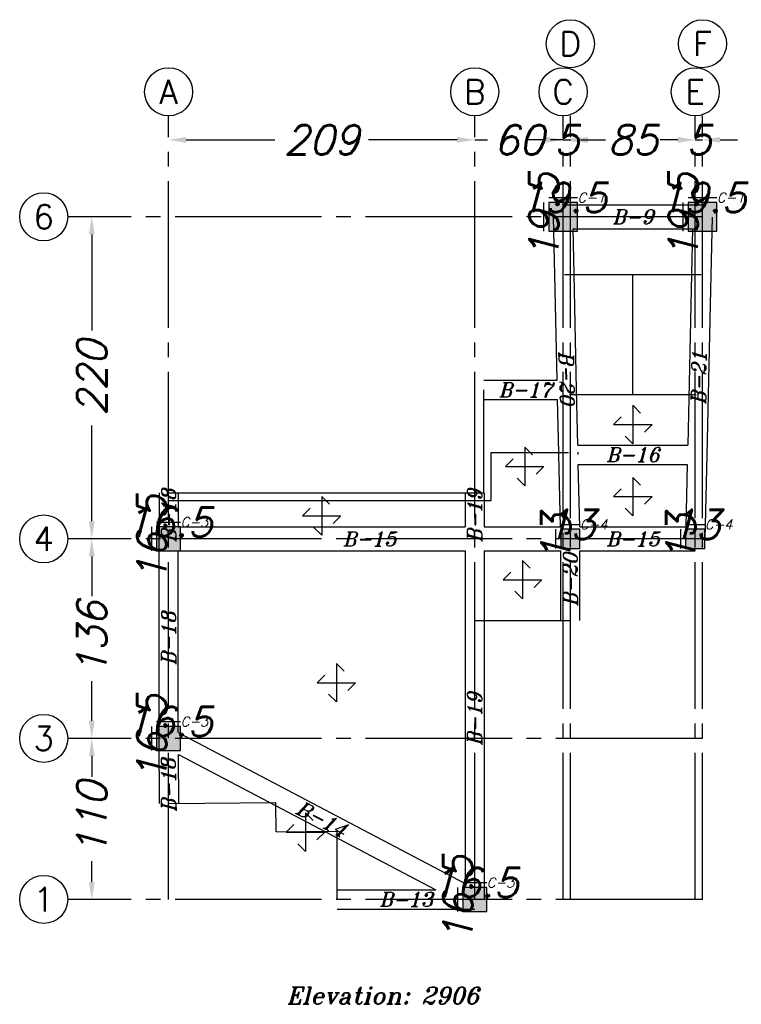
# Model space of a CAD drawing. Header units: inches. Extents: x 826 to 1034, y 702 to 834.
# Tile 46 of 93: x 881.6 to 886.52, y 806.08 to 812.8. Entities that reach past the tile are written whole.
import ezdxf
from ezdxf.enums import TextEntityAlignment as Align

# ---------------------------------------------------------------- set-up
doc = ezdxf.new("R2010")
doc.units = ezdxf.units.IN
doc.header["$MEASUREMENT"] = 0
doc.linetypes.add('SAZE_Axis1', pattern=[1.2, 1, -0.1, 0, -0.1])
doc.layers.add('SAZE_DRAWINGS', color=7, linetype='Continuous')
doc.styles.add('SAZE_STYLE', font='romansp.shx', dxfattribs={"oblique": 15})
doc.styles.add('SAZE_STYLE1', font='romant.shx', dxfattribs={"oblique": 15})
doc.dimstyles.new('SAZE_DIM_STYLE', dxfattribs={"dimtxt": 0.2, "dimasz": 0.2, "dimexe": 0.1, "dimexo": 0.05, "dimgap": 0.05, "dimtad": 0, "dimzin": 0, "dimdsep": 46, "dimtxsty": 'SAZE_STYLE', "dimcen": 0.09, "dimclrd": 2, "dimclre": 2, "dimclrt": 3, "dimadec": 0, "dimazin": 0, "dimtfac": 1, "dimtdec": 4, "dimtix": 1, "dimtmove": 1, "dimatfit": 3, "dimfxl": 1, "dimtolj": 1, "dimtzin": 0, "dimarcsym": 0})

# ---------------------------------------------------------------- blocks, each defined once
blk = doc.blocks.new('*D4293')
at = {"layer": 'Defpoints', "color": 0, "transparency": 16777216}
for p in [(882.6157, 812.1454), (884.7048, 812.1454), (884.7048, 811.9814)]:
    blk.add_point(p, dxfattribs=at)
at = {"layer": 'SAZE_DRAWINGS', "color": 2, "lineweight": -2, "transparency": 16777216}
for p, q in [((882.7357, 811.9814), (883.3397, 811.9814)), ((884.5848, 811.9814), (883.9809, 811.9814))]:
    blk.add_line(p, q, dxfattribs=at)
at = {"layer": 'SAZE_DRAWINGS', "color": 2, "transparency": 16777216}
for points in [[(882.7357, 812.0014), (882.7357, 811.9614), (882.6157, 811.9814)], [(884.5848, 812.0014), (884.5848, 811.9614), (884.7048, 811.9814)]]:
    blk.add_solid(points, dxfattribs=at)
at = {"layer": 'SAZE_DRAWINGS', "color": 3, "transparency": 16777216, "insert": (883.6603, 811.9814), "char_height": 0.2, "attachment_point": 5, "style": 'SAZE_STYLE'}
blk.add_mtext('\\A1;209', dxfattribs=at)
blk = doc.blocks.new('*D4294')
at = {"layer": 'Defpoints', "color": 0, "transparency": 16777216}
for p in [(884.7048, 812.1454), (885.3083, 812.1454), (885.3083, 811.9814)]:
    blk.add_point(p, dxfattribs=at)
at = {"layer": 'SAZE_DRAWINGS', "color": 2, "lineweight": -2, "transparency": 16777216}
for p, q in [((884.5848, 811.9814), (884.4648, 811.9814)), ((884.7048, 811.9814), (884.7911, 811.9814)), ((885.3083, 811.9814), (885.222, 811.9814)), ((885.4283, 811.9814), (885.5483, 811.9814))]:
    blk.add_line(p, q, dxfattribs=at)
at = {"layer": 'SAZE_DRAWINGS', "color": 2, "transparency": 16777216}
for points in [[(884.5848, 812.0014), (884.5848, 811.9614), (884.7048, 811.9814)], [(885.4283, 812.0014), (885.4283, 811.9614), (885.3083, 811.9814)]]:
    blk.add_solid(points, dxfattribs=at)
at = {"layer": 'SAZE_DRAWINGS', "color": 3, "transparency": 16777216, "insert": (885.0065, 811.9814), "char_height": 0.2, "attachment_point": 5, "style": 'SAZE_STYLE'}
blk.add_mtext('\\A1;60', dxfattribs=at)
blk = doc.blocks.new('*D4295')
at = {"layer": 'Defpoints', "color": 0, "transparency": 16777216}
for p in [(885.3083, 812.1454), (885.3575, 812.1454), (885.3575, 811.9814)]:
    blk.add_point(p, dxfattribs=at)
at = {"layer": 'SAZE_DRAWINGS', "color": 2, "lineweight": -2, "transparency": 16777216}
for p, q in [((885.1883, 811.9814), (885.0683, 811.9814)), ((885.3083, 811.9814), (885.3575, 811.9814)), ((885.4775, 811.9814), (885.5975, 811.9814))]:
    blk.add_line(p, q, dxfattribs=at)
at = {"layer": 'SAZE_DRAWINGS', "color": 2, "transparency": 16777216}
for points in [[(885.1883, 812.0014), (885.1883, 811.9614), (885.3083, 811.9814)], [(885.4775, 812.0014), (885.4775, 811.9614), (885.3575, 811.9814)]]:
    blk.add_solid(points, dxfattribs=at)
at = {"layer": 'SAZE_DRAWINGS', "color": 3, "transparency": 16777216, "insert": (885.3329, 811.9814), "char_height": 0.2, "attachment_point": 5, "style": 'SAZE_STYLE'}
blk.add_mtext('\\A1;5', dxfattribs=at)
blk = doc.blocks.new('*D4296')
at = {"layer": 'Defpoints', "color": 0, "transparency": 16777216}
for p in [(885.3575, 812.1454), (886.2101, 812.1454), (886.2101, 811.9814)]:
    blk.add_point(p, dxfattribs=at)
at = {"layer": 'SAZE_DRAWINGS', "color": 2, "lineweight": -2, "transparency": 16777216}
for p, q in [((885.4775, 811.9814), (885.5597, 811.9814)), ((886.0901, 811.9814), (886.0079, 811.9814))]:
    blk.add_line(p, q, dxfattribs=at)
at = {"layer": 'SAZE_DRAWINGS', "color": 2, "transparency": 16777216}
for points in [[(885.4775, 812.0014), (885.4775, 811.9614), (885.3575, 811.9814)], [(886.0901, 812.0014), (886.0901, 811.9614), (886.2101, 811.9814)]]:
    blk.add_solid(points, dxfattribs=at)
at = {"layer": 'SAZE_DRAWINGS', "color": 3, "transparency": 16777216, "insert": (885.7838, 811.9814), "char_height": 0.2, "attachment_point": 5, "style": 'SAZE_STYLE'}
blk.add_mtext('\\A1;85', dxfattribs=at)
blk = doc.blocks.new('*D4297')
at = {"layer": 'Defpoints', "color": 0, "transparency": 16777216}
for p in [(886.2101, 812.1454), (886.2593, 812.1454), (886.2593, 811.9814)]:
    blk.add_point(p, dxfattribs=at)
at = {"layer": 'SAZE_DRAWINGS', "color": 2, "lineweight": -2, "transparency": 16777216}
for p, q in [((886.0901, 811.9814), (885.9701, 811.9814)), ((886.2101, 811.9814), (886.2593, 811.9814)), ((886.3793, 811.9814), (886.4993, 811.9814))]:
    blk.add_line(p, q, dxfattribs=at)
at = {"layer": 'SAZE_DRAWINGS', "color": 2, "transparency": 16777216}
for points in [[(886.0901, 812.0014), (886.0901, 811.9614), (886.2101, 811.9814)], [(886.3793, 812.0014), (886.3793, 811.9614), (886.2593, 811.9814)]]:
    blk.add_solid(points, dxfattribs=at)
at = {"layer": 'SAZE_DRAWINGS', "color": 3, "transparency": 16777216, "insert": (886.2347, 811.9814), "char_height": 0.2, "attachment_point": 5, "style": 'SAZE_STYLE'}
blk.add_mtext('\\A1;5', dxfattribs=at)
blk = doc.blocks.new('*D4298')
at = {"layer": 'Defpoints', "color": 0, "transparency": 16777216}
for p in [(881.927, 807.8983), (882.091, 807.8983), (881.927, 806.7997)]:
    blk.add_point(p, dxfattribs=at)
at = {"layer": 'SAZE_DRAWINGS', "color": 2, "lineweight": -2, "transparency": 16777216}
for p, q in [((882.091, 807.7783), (882.091, 807.6371)), ((882.091, 806.9197), (882.091, 807.0609))]:
    blk.add_line(p, q, dxfattribs=at)
at = {"layer": 'SAZE_DRAWINGS', "color": 2, "transparency": 16777216}
for points in [[(882.071, 807.7783), (882.111, 807.7783), (882.091, 807.8983)], [(882.071, 806.9197), (882.111, 806.9197), (882.091, 806.7997)]]:
    blk.add_solid(points, dxfattribs=at)
at = {"layer": 'SAZE_DRAWINGS', "color": 3, "transparency": 16777216, "insert": (882.091, 807.349), "char_height": 0.2, "attachment_point": 5, "rotation": 90, "style": 'SAZE_STYLE'}
blk.add_mtext('\\A1;110', dxfattribs=at)
blk = doc.blocks.new('*D4299')
at = {"layer": 'Defpoints', "color": 0, "transparency": 16777216}
for p in [(881.927, 809.2594), (882.091, 809.2594), (881.927, 807.8983)]:
    blk.add_point(p, dxfattribs=at)
at = {"layer": 'SAZE_DRAWINGS', "color": 2, "lineweight": -2, "transparency": 16777216}
for p, q in [((882.091, 809.1394), (882.091, 808.8682)), ((882.091, 808.0183), (882.091, 808.2895))]:
    blk.add_line(p, q, dxfattribs=at)
at = {"layer": 'SAZE_DRAWINGS', "color": 2, "transparency": 16777216}
for points in [[(882.071, 809.1394), (882.111, 809.1394), (882.091, 809.2594)], [(882.071, 808.0183), (882.111, 808.0183), (882.091, 807.8983)]]:
    blk.add_solid(points, dxfattribs=at)
at = {"layer": 'SAZE_DRAWINGS', "color": 3, "transparency": 16777216, "insert": (882.091, 808.5789), "char_height": 0.2, "attachment_point": 5, "rotation": 90, "style": 'SAZE_STYLE'}
blk.add_mtext('\\A1;136', dxfattribs=at)
blk = doc.blocks.new('*D4300')
at = {"layer": 'Defpoints', "color": 0, "transparency": 16777216}
for p in [(881.927, 811.4567), (882.091, 811.4567), (881.927, 809.2594)]:
    blk.add_point(p, dxfattribs=at)
at = {"layer": 'SAZE_DRAWINGS', "color": 2, "lineweight": -2, "transparency": 16777216}
for p, q in [((882.091, 811.3367), (882.091, 810.6821)), ((882.091, 809.3794), (882.091, 810.034))]:
    blk.add_line(p, q, dxfattribs=at)
at = {"layer": 'SAZE_DRAWINGS', "color": 2, "transparency": 16777216}
for points in [[(882.071, 811.3367), (882.111, 811.3367), (882.091, 811.4567)], [(882.071, 809.3794), (882.111, 809.3794), (882.091, 809.2594)]]:
    blk.add_solid(points, dxfattribs=at)
at = {"layer": 'SAZE_DRAWINGS', "color": 3, "transparency": 16777216, "insert": (882.091, 810.358), "char_height": 0.2, "attachment_point": 5, "rotation": 90, "style": 'SAZE_STYLE'}
blk.add_mtext('\\A1;220', dxfattribs=at)
blk = doc.blocks.new('SAZE-REC-COL')
at = {"layer": 'SAZE_DRAWINGS'}
h = blk.add_hatch(color=0, dxfattribs=at)
h.dxf.hatch_style = 1
h.paths.add_polyline_path([(-0.5, -0.5), (0.5, -0.5), (0.5, 0.5), (-0.5, 0.5)])
at = {"layer": 'SAZE_DRAWINGS', "color": 0}
blk.add_lwpolyline([(-0.5, -0.5), (0.5, -0.5), (0.5, 0.5), (-0.5, 0.5)], close=True, dxfattribs=at)
blk = doc.blocks.new('*D4301')
at = {"layer": 'Defpoints', "color": 0, "transparency": 16777216}
for p in [(882.6977, 808.0131), (882.5338, 807.9803), (882.6977, 807.9803)]:
    blk.add_point(p, dxfattribs=at)
at = {"layer": 'SAZE_DRAWINGS', "color": 2, "lineweight": -2, "transparency": 16777216}
blk.add_line((882.5338, 808.0131), (882.6977, 808.0131), dxfattribs=at)
at = {"layer": 'SAZE_DRAWINGS', "color": 3, "transparency": 16777216, "insert": (882.6157, 808.0131), "char_height": 0.2, "attachment_point": 5, "style": 'SAZE_STYLE'}
blk.add_mtext('\\A1;16.5', dxfattribs=at)
blk = doc.blocks.new('*D4302')
at = {"layer": 'Defpoints', "color": 0, "transparency": 16777216}
for p in [(882.501, 807.9803), (882.5338, 807.9803), (882.5338, 807.8164)]:
    blk.add_point(p, dxfattribs=at)
at = {"layer": 'SAZE_DRAWINGS', "color": 2, "lineweight": -2, "transparency": 16777216}
blk.add_line((882.501, 807.8164), (882.501, 807.9803), dxfattribs=at)
at = {"layer": 'SAZE_DRAWINGS', "color": 3, "transparency": 16777216, "insert": (882.501, 807.8983), "char_height": 0.2, "attachment_point": 5, "rotation": 90, "style": 'SAZE_STYLE'}
blk.add_mtext('\\A1;16.5', dxfattribs=at)
blk = doc.blocks.new('*D4303')
at = {"layer": 'Defpoints', "color": 0, "transparency": 16777216}
for p in [(884.7868, 806.9145), (884.6228, 806.8817), (884.7868, 806.8817)]:
    blk.add_point(p, dxfattribs=at)
at = {"layer": 'SAZE_DRAWINGS', "color": 2, "lineweight": -2, "transparency": 16777216}
blk.add_line((884.6228, 806.9145), (884.7868, 806.9145), dxfattribs=at)
at = {"layer": 'SAZE_DRAWINGS', "color": 3, "transparency": 16777216, "insert": (884.7048, 806.9145), "char_height": 0.2, "attachment_point": 5, "style": 'SAZE_STYLE'}
blk.add_mtext('\\A1;16.5', dxfattribs=at)
blk = doc.blocks.new('*D4304')
at = {"layer": 'Defpoints', "color": 0, "transparency": 16777216}
for p in [(884.59, 806.8817), (884.6228, 806.8817), (884.6228, 806.7177)]:
    blk.add_point(p, dxfattribs=at)
at = {"layer": 'SAZE_DRAWINGS', "color": 2, "lineweight": -2, "transparency": 16777216}
blk.add_line((884.59, 806.7177), (884.59, 806.8817), dxfattribs=at)
at = {"layer": 'SAZE_DRAWINGS', "color": 3, "transparency": 16777216, "insert": (884.59, 806.7997), "char_height": 0.2, "attachment_point": 5, "rotation": 90, "style": 'SAZE_STYLE'}
blk.add_mtext('\\A1;16.5', dxfattribs=at)
blk = doc.blocks.new('*D4305')
at = {"layer": 'Defpoints', "color": 0, "transparency": 16777216}
for p in [(885.2919, 809.325), (885.4231, 809.3578), (885.4231, 809.325)]:
    blk.add_point(p, dxfattribs=at)
at = {"layer": 'SAZE_DRAWINGS', "color": 2, "lineweight": -2, "transparency": 16777216}
blk.add_line((885.2919, 809.3578), (885.4231, 809.3578), dxfattribs=at)
at = {"layer": 'SAZE_DRAWINGS', "color": 3, "transparency": 16777216, "insert": (885.3575, 809.3578), "char_height": 0.2, "attachment_point": 5, "style": 'SAZE_STYLE'}
blk.add_mtext('\\A1;13', dxfattribs=at)
blk = doc.blocks.new('*D4306')
at = {"layer": 'Defpoints', "color": 0, "transparency": 16777216}
for p in [(885.2591, 809.325), (885.2919, 809.325), (885.2919, 809.1938)]:
    blk.add_point(p, dxfattribs=at)
at = {"layer": 'SAZE_DRAWINGS', "color": 2, "lineweight": -2, "transparency": 16777216}
blk.add_line((885.2591, 809.1938), (885.2591, 809.325), dxfattribs=at)
at = {"layer": 'SAZE_DRAWINGS', "color": 3, "transparency": 16777216, "insert": (885.2591, 809.2594), "char_height": 0.2, "attachment_point": 5, "rotation": 90, "style": 'SAZE_STYLE'}
blk.add_mtext('\\A1;13', dxfattribs=at)
blk = doc.blocks.new('*D4307')
at = {"layer": 'Defpoints', "color": 0, "transparency": 16777216}
for p in [(886.1446, 809.325), (886.2757, 809.3578), (886.2757, 809.325)]:
    blk.add_point(p, dxfattribs=at)
at = {"layer": 'SAZE_DRAWINGS', "color": 2, "lineweight": -2, "transparency": 16777216}
blk.add_line((886.1446, 809.3578), (886.2757, 809.3578), dxfattribs=at)
at = {"layer": 'SAZE_DRAWINGS', "color": 3, "transparency": 16777216, "insert": (886.2101, 809.3578), "char_height": 0.2, "attachment_point": 5, "style": 'SAZE_STYLE'}
blk.add_mtext('\\A1;13', dxfattribs=at)
blk = doc.blocks.new('*D4308')
at = {"layer": 'Defpoints', "color": 0, "transparency": 16777216}
for p in [(886.1118, 809.325), (886.1446, 809.325), (886.1446, 809.1938)]:
    blk.add_point(p, dxfattribs=at)
at = {"layer": 'SAZE_DRAWINGS', "color": 2, "lineweight": -2, "transparency": 16777216}
blk.add_line((886.1118, 809.1938), (886.1118, 809.325), dxfattribs=at)
at = {"layer": 'SAZE_DRAWINGS', "color": 3, "transparency": 16777216, "insert": (886.1118, 809.2594), "char_height": 0.2, "attachment_point": 5, "rotation": 90, "style": 'SAZE_STYLE'}
blk.add_mtext('\\A1;13', dxfattribs=at)
blk = doc.blocks.new('*D4309')
at = {"layer": 'Defpoints', "color": 0, "transparency": 16777216}
for p in [(886.161, 811.5551), (886.3577, 811.5879), (886.3577, 811.5551)]:
    blk.add_point(p, dxfattribs=at)
at = {"layer": 'SAZE_DRAWINGS', "color": 2, "lineweight": -2, "transparency": 16777216}
blk.add_line((886.161, 811.5879), (886.3577, 811.5879), dxfattribs=at)
at = {"layer": 'SAZE_DRAWINGS', "color": 3, "transparency": 16777216, "insert": (886.2593, 811.5879), "char_height": 0.2, "attachment_point": 5, "style": 'SAZE_STYLE'}
blk.add_mtext('\\A1;19.5', dxfattribs=at)
blk = doc.blocks.new('*D4310')
at = {"layer": 'Defpoints', "color": 0, "transparency": 16777216}
for p in [(886.1282, 811.5551), (886.161, 811.5551), (886.161, 811.3583)]:
    blk.add_point(p, dxfattribs=at)
at = {"layer": 'SAZE_DRAWINGS', "color": 2, "lineweight": -2, "transparency": 16777216}
blk.add_line((886.1282, 811.3583), (886.1282, 811.5551), dxfattribs=at)
at = {"layer": 'SAZE_DRAWINGS', "color": 3, "transparency": 16777216, "insert": (886.1282, 811.4567), "char_height": 0.2, "attachment_point": 5, "rotation": 90, "style": 'SAZE_STYLE'}
blk.add_mtext('\\A1;19.5', dxfattribs=at)
blk = doc.blocks.new('*D4311')
at = {"layer": 'Defpoints', "color": 0, "transparency": 16777216}
for p in [(885.2099, 811.5551), (885.4067, 811.5879), (885.4067, 811.5551)]:
    blk.add_point(p, dxfattribs=at)
at = {"layer": 'SAZE_DRAWINGS', "color": 2, "lineweight": -2, "transparency": 16777216}
blk.add_line((885.2099, 811.5879), (885.4067, 811.5879), dxfattribs=at)
at = {"layer": 'SAZE_DRAWINGS', "color": 3, "transparency": 16777216, "insert": (885.3083, 811.5879), "char_height": 0.2, "attachment_point": 5, "style": 'SAZE_STYLE'}
blk.add_mtext('\\A1;19.5', dxfattribs=at)
blk = doc.blocks.new('*D4312')
at = {"layer": 'Defpoints', "color": 0, "transparency": 16777216}
for p in [(885.1771, 811.5551), (885.2099, 811.5551), (885.2099, 811.3583)]:
    blk.add_point(p, dxfattribs=at)
at = {"layer": 'SAZE_DRAWINGS', "color": 2, "lineweight": -2, "transparency": 16777216}
blk.add_line((885.1771, 811.3583), (885.1771, 811.5551), dxfattribs=at)
at = {"layer": 'SAZE_DRAWINGS', "color": 3, "transparency": 16777216, "insert": (885.1771, 811.4567), "char_height": 0.2, "attachment_point": 5, "rotation": 90, "style": 'SAZE_STYLE'}
blk.add_mtext('\\A1;19.5', dxfattribs=at)
blk = doc.blocks.new('*D4313')
at = {"layer": 'Defpoints', "color": 0, "transparency": 16777216}
for p in [(882.5338, 809.3414), (882.6977, 809.3742), (882.6977, 809.3414)]:
    blk.add_point(p, dxfattribs=at)
at = {"layer": 'SAZE_DRAWINGS', "color": 2, "lineweight": -2, "transparency": 16777216}
blk.add_line((882.5338, 809.3742), (882.6977, 809.3742), dxfattribs=at)
at = {"layer": 'SAZE_DRAWINGS', "color": 3, "transparency": 16777216, "insert": (882.6157, 809.3742), "char_height": 0.2, "attachment_point": 5, "style": 'SAZE_STYLE'}
blk.add_mtext('\\A1;16.5', dxfattribs=at)
blk = doc.blocks.new('*D4314')
at = {"layer": 'Defpoints', "color": 0, "transparency": 16777216}
for p in [(882.501, 809.3414), (882.5338, 809.3414), (882.5338, 809.1774)]:
    blk.add_point(p, dxfattribs=at)
at = {"layer": 'SAZE_DRAWINGS', "color": 2, "lineweight": -2, "transparency": 16777216}
blk.add_line((882.501, 809.1774), (882.501, 809.3414), dxfattribs=at)
at = {"layer": 'SAZE_DRAWINGS', "color": 3, "transparency": 16777216, "insert": (882.501, 809.2594), "char_height": 0.2, "attachment_point": 5, "rotation": 90, "style": 'SAZE_STYLE'}
blk.add_mtext('\\A1;16.5', dxfattribs=at)

msp = doc.modelspace()

# ---------------------------------------------------------------- linework, layer by layer
at = {"layer": 'SAZE_DRAWINGS', "color": 8, "linetype": 'SAZE_Axis1'}
for p, q in [((882.6157, 806.7997), (882.6157, 812.1454)), ((884.7048, 806.7997), (884.7048, 812.1454)), ((885.3083, 806.7997), (885.3083, 812.1454)), ((885.3575, 806.7997), (885.3575, 812.1454)), ((886.2101, 806.7997), (886.2101, 812.1454)), ((886.2593, 806.7997), (886.2593, 812.1454)), ((886.2593, 811.4567), (881.927, 811.4567)), ((886.2593, 809.2594), (881.927, 809.2594)), ((886.2593, 807.8983), (881.927, 807.8983)), ((886.2593, 806.7997), (881.927, 806.7997))]:
    msp.add_line(p, q, dxfattribs=at)
at = {"layer": 'SAZE_DRAWINGS', "color": 3}
for p, q in [((885.3083, 811.5387), (886.2593, 811.5387)), ((885.2515, 811.0617), (885.2427, 811.4552)), ((886.3249, 811.4552), (886.3161, 811.0617)), ((885.3827, 811.0646), (885.3757, 811.3747)), ((885.3757, 811.3747), (886.1919, 811.3747)), ((886.1919, 811.3747), (886.185, 811.0646)), ((885.2676, 810.3416), (885.2515, 811.0617)), ((885.3171, 811.0631), (885.7838, 811.0631)), ((885.4003, 810.2775), (885.3827, 811.0646)), ((885.7838, 810.2432), (885.7838, 811.0631)), ((885.7838, 811.0631), (886.2505, 811.0631)), ((886.185, 811.0646), (886.1589, 809.8989)), ((886.3161, 811.0617), (886.2886, 809.8318)), ((884.7664, 810.3416), (885.2676, 810.3416)), ((884.7671, 809.5742), (884.7664, 810.276)), ((885.4088, 809.8989), (885.4003, 810.2775)), ((884.7664, 810.2104), (885.2706, 810.2104)), ((885.2787, 809.8482), (885.2706, 810.2104)), ((885.3518, 810.2436), (885.7838, 810.2436)), ((885.7838, 810.2436), (886.2158, 810.2436)), ((885.4088, 809.8989), (886.1589, 809.8989)), ((884.8163, 809.8496), (885.3442, 809.8497)), ((884.8163, 809.5217), (884.8163, 809.8496)), ((885.279, 809.8318), (885.2787, 809.8482)), ((885.29, 809.3414), (885.279, 809.8318)), ((885.4102, 809.8348), (885.4098, 809.8512)), ((886.2886, 809.8318), (886.2757, 809.2579)), ((885.4212, 809.3414), (885.4117, 809.7677)), ((885.4117, 809.7677), (886.1559, 809.7677)), ((886.1559, 809.7677), (886.1464, 809.3414)), ((882.5502, 809.5742), (882.5502, 809.5217)), ((882.6157, 809.5742), (884.7048, 809.5742)), ((882.6813, 809.5742), (882.6813, 809.5217)), ((884.6392, 809.5742), (884.6392, 809.5217)), ((884.7048, 809.5742), (884.7671, 809.5742)), ((884.7704, 809.5742), (884.7704, 809.5217)), ((882.5502, 809.5217), (882.5502, 809.2594)), ((882.6157, 809.5217), (884.7048, 809.5217)), ((882.6813, 809.5217), (882.6813, 809.3414)), ((884.6392, 809.5217), (884.6392, 809.3414)), ((884.7048, 809.5217), (884.8163, 809.5217)), ((884.7704, 809.5217), (884.7704, 809.3414)), ((882.6813, 809.3414), (884.6392, 809.3414)), ((884.7704, 809.3414), (885.29, 809.3414)), ((885.4212, 809.3414), (886.1464, 809.3414)), ((882.5502, 807.8983), (882.5502, 809.2594)), ((882.6813, 809.1774), (884.6392, 809.1774)), ((882.6813, 807.938), (882.6813, 809.1774)), ((884.6392, 809.1774), (884.6392, 808.7018)), ((884.7704, 809.1774), (884.7704, 808.7018)), ((884.7704, 809.1774), (885.2919, 809.1774)), ((885.2919, 808.7018), (885.2919, 809.1774)), ((885.4231, 808.7018), (885.4231, 809.1774)), ((885.4231, 809.1774), (886.2101, 809.1774)), ((884.6392, 808.7018), (884.6392, 806.9083)), ((884.7048, 808.7018), (885.2095, 808.7018)), ((884.7472, 808.7022), (885.2095, 808.7018)), ((884.7704, 808.7018), (884.7704, 806.7997)), ((885.2095, 808.7018), (885.3575, 808.7018)), ((882.6813, 807.938), (884.6392, 806.9083)), ((882.5541, 807.4537), (882.5502, 807.8978)), ((882.6852, 807.4549), (882.6823, 807.7892)), ((882.6823, 807.7892), (884.4392, 806.8653)), ((882.6196, 807.4543), (883.3485, 807.461)), ((883.3504, 807.2615), (883.3485, 807.461)), ((883.3504, 807.2615), (883.7669, 807.2654)), ((883.7669, 806.7997), (883.7669, 807.2654)), ((883.7669, 806.8653), (884.4392, 806.8653)), ((883.7669, 806.7341), (884.7048, 806.7341))]:
    msp.add_line(p, q, dxfattribs=at)
at = {"layer": 'SAZE_DRAWINGS', "color": 8}
for points in [[(885.8363, 810.1181), (885.7838, 810.1705), (885.7838, 809.9082), (885.7313, 809.9607)], [(885.7051, 810.0918), (885.6526, 810.0394), (885.915, 810.0394), (885.8625, 809.9869)], [(885.0987, 809.832), (885.0462, 809.8845), (885.0462, 809.6221), (884.9937, 809.6746)], [(884.9675, 809.8058), (884.915, 809.7533), (885.1774, 809.7533), (885.1249, 809.7008)], [(885.8363, 809.6265), (885.7838, 809.6789), (885.7838, 809.4166), (885.7313, 809.469)], [(885.7051, 809.6002), (885.6526, 809.5478), (885.915, 809.5478), (885.8625, 809.4953)], [(883.7128, 809.4955), (883.6603, 809.548), (883.6603, 809.2856), (883.6078, 809.3381)], [(883.5816, 809.4693), (883.5291, 809.4168), (883.7915, 809.4168), (883.739, 809.3643)], [(885.0836, 809.0593), (885.0311, 809.1118), (885.0311, 808.8494), (884.9787, 808.9019)], [(884.9524, 809.0331), (884.9, 808.9806), (885.1623, 808.9806), (885.1099, 808.9281)], [(883.8129, 808.3566), (883.7604, 808.4091), (883.7604, 808.1467), (883.7079, 808.1992)], [(883.6817, 808.3303), (883.6292, 808.2779), (883.8916, 808.2779), (883.8391, 808.2254)], [(883.602, 807.3373), (883.5495, 807.3898), (883.5495, 807.1274), (883.4971, 807.1799)], [(883.4708, 807.3111), (883.4183, 807.2586), (883.6807, 807.2586), (883.6282, 807.2061)]]:
    msp.add_lwpolyline(points, dxfattribs=at)
at = {"layer": 'SAZE_DRAWINGS', "color": 2}
for centre in [(885.3575, 812.6373), (886.2593, 812.6373), (882.6157, 812.3094), (884.7048, 812.3094), (885.3083, 812.3094), (886.2101, 812.3094), (881.7631, 811.4567), (881.7631, 809.2594), (881.7631, 807.8983), (881.7631, 806.7997)]:
    msp.add_circle(centre, 0.164, dxfattribs=at)

# ---------------------------------------------------------------- block references
at = {"layer": 'SAZE_DRAWINGS', "color": 8}
for p, xscale, yscale, zscale in [((885.3083, 811.4567), 0.1967738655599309, 0.1967738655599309, 0.1967738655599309), ((886.2593, 811.4567), 0.1967738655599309, 0.1967738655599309, 0.1967738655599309), ((882.6157, 809.2594), 0.1639782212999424, 0.1639782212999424, 0.1639782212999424), ((885.3575, 809.2594), 0.131182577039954, 0.131182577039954, 0.131182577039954), ((886.2101, 809.2594), 0.131182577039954, 0.131182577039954, 0.131182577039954), ((882.6157, 807.8983), 0.1639782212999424, 0.1639782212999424, 0.1639782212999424), ((884.7048, 806.7997), 0.1639782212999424, 0.1639782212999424, 0.1639782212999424)]:
    msp.add_blockref('SAZE-REC-COL', p, dxfattribs=dict(at, xscale=xscale, yscale=yscale, zscale=zscale))

# ---------------------------------------------------------------- texts
at = {"layer": 'SAZE_DRAWINGS', "color": 3, "style": 'SAZE_STYLE'}
for s, p in [('D', (885.3575, 812.6373)), ('F', (886.2593, 812.6373)), ('A', (882.6157, 812.3094)), ('B', (884.7048, 812.3094)), ('C', (885.3083, 812.3094)), ('E', (886.2101, 812.3094)), ('6', (881.7631, 811.4567)), ('4', (881.7631, 809.2594)), ('3', (881.7631, 807.8983)), ('1', (881.7631, 806.7997))]:
    msp.add_text(s, height=0.164, dxfattribs=at).set_placement(p, align=Align.MIDDLE_CENTER)
at = {"layer": 'SAZE_DRAWINGS', "color": 3, "style": 'SAZE_STYLE', "oblique": 15}
for s, p in [('C-1', (885.4067, 811.5551)), ('C-1', (886.3577, 811.5551)), ('C-3', (882.6977, 809.3414)), ('C-4', (885.4231, 809.325)), ('C-4', (886.2757, 809.325)), ('C-3', (882.6977, 807.9803)), ('C-3', (884.7868, 806.8817))]:
    msp.add_text(s, height=0.06559, dxfattribs=at).set_placement(p)
at = {"layer": 'SAZE_DRAWINGS', "color": 4, "style": 'SAZE_STYLE1', "oblique": 15}
for s, height, p in [('B-9', 0.09839, (885.7838, 811.4567)), ('B-17', 0.09839, (885.0505, 810.276)), ('B-16', 0.09839, (885.7838, 809.8333)), ('B-15', 0.09839, (883.9866, 809.2594)), ('B-15', 0.09839, (885.7838, 809.2594)), ('B-13', 0.09839, (884.2359, 806.7997)), ('Elevation: 2906', 0.114785, (884.0778, 806.1438))]:
    msp.add_text(s, height=height, dxfattribs=at).set_placement(p, align=Align.MIDDLE_CENTER)
for s, rotation, p in [('B-20', 271.28253, (885.3329, 810.358)), ('B-21', 88.71747, (886.2347, 810.358)), ('B-18', 90, (882.6157, 809.4168)), ('B-19', 90.00223, (884.7048, 809.4168)), ('B-20', 90, (885.3575, 808.9806)), ('B-18', 90, (882.6157, 808.5789)), ('B-19', 90, (884.7048, 808.0295)), ('B-18', 90.50256, (882.6156, 807.5782)), ('B-14', 332.26, (883.6603, 807.349))]:
    msp.add_text(s, height=0.09839, rotation=rotation, dxfattribs=at).set_placement(p, align=Align.MIDDLE_CENTER)

# ---------------------------------------------------------------- dimensions: what is measured, and where the dimension line sits
at = {"layer": 'SAZE_DRAWINGS', "color": 3}
for p1, p2, distance, override, picture, middle in [((882.6157, 812.1454), (884.7048, 812.1454), -0.164, {"dimtxt": 0.2, "dimasz": 0.12, "dimgap": 0.05, "dimdec": 1, "dimlfac": 100, "dimrnd": 1, "dimzin": 8, "dimse1": 1, "dimse2": 1, "dimclrd": 2, "dimclre": 2, "dimclrt": 3}, '*D4293', (883.6603, 811.9814)), ((884.70483, 812.14539), (885.30827, 812.14539), -0.16398, {"dimtxt": 0.2, "dimasz": 0.12, "dimgap": 0.05, "dimdec": 1, "dimlfac": 100, "dimrnd": 1, "dimzin": 8, "dimse1": 1, "dimse2": 1, "dimclrd": 2, "dimclre": 2, "dimclrt": 3}, '*D4294', (885.00655, 811.98141)), ((885.3083, 812.1454), (885.3575, 812.1454), -0.164, {"dimtxt": 0.2, "dimasz": 0.12, "dimgap": 0.05, "dimdec": 1, "dimlfac": 100, "dimrnd": 0.5, "dimzin": 8, "dimse1": 1, "dimse2": 1, "dimclrd": 2, "dimclre": 2, "dimclrt": 3}, '*D4295', (885.3329, 811.9814)), ((885.3575, 812.1454), (886.2101, 812.1454), -0.164, {"dimtxt": 0.2, "dimasz": 0.12, "dimgap": 0.05, "dimdec": 1, "dimlfac": 100, "dimrnd": 1, "dimzin": 8, "dimse1": 1, "dimse2": 1, "dimclrd": 2, "dimclre": 2, "dimclrt": 3}, '*D4296', (885.7838, 811.9814)), ((886.2101, 812.1454), (886.2593, 812.1454), -0.164, {"dimtxt": 0.2, "dimasz": 0.12, "dimgap": 0.05, "dimdec": 1, "dimlfac": 100, "dimrnd": 0.5, "dimzin": 8, "dimse1": 1, "dimse2": 1, "dimclrd": 2, "dimclre": 2, "dimclrt": 3}, '*D4297', (886.2347, 811.9814)), ((881.927, 809.2594), (881.927, 811.4567), -0.164, {"dimtxt": 0.2, "dimasz": 0.12, "dimgap": 0.05, "dimdec": 1, "dimlfac": 100, "dimrnd": 1, "dimzin": 8, "dimse1": 1, "dimse2": 1, "dimclrd": 2, "dimclre": 2, "dimclrt": 3}, '*D4300', (882.091, 810.358)), ((881.927, 807.8983), (881.927, 809.2594), -0.164, {"dimtxt": 0.2, "dimasz": 0.12, "dimgap": 0.05, "dimdec": 1, "dimlfac": 100, "dimrnd": 1, "dimzin": 8, "dimse1": 1, "dimse2": 1, "dimclrd": 2, "dimclre": 2, "dimclrt": 3}, '*D4299', (882.091, 808.5789)), ((881.927, 806.7997), (881.927, 807.8983), -0.164, {"dimtxt": 0.2, "dimasz": 0.12, "dimgap": 0.05, "dimdec": 1, "dimlfac": 100, "dimrnd": 1, "dimzin": 8, "dimse1": 1, "dimse2": 1, "dimclrd": 2, "dimclre": 2, "dimclrt": 3}, '*D4298', (882.091, 807.349))]:
    dim = msp.add_aligned_dim(p1=p1, p2=p2, distance=distance, dimstyle='SAZE_DIM_STYLE', override=override, dxfattribs=at)
    dim.commit()
    dim.dimension.update_dxf_attribs({"geometry": picture, "text_midpoint": middle})
for base, p1, p2, picture, middle in [((885.4067, 811.5879), (885.2099, 811.5551), (885.4067, 811.5551), '*D4311', (885.3083, 811.5879)), ((886.3577, 811.5879), (886.161, 811.5551), (886.3577, 811.5551), '*D4309', (886.2593, 811.5879)), ((882.6977, 809.3742), (882.5338, 809.3414), (882.6977, 809.3414), '*D4313', (882.6157, 809.3742)), ((885.4231, 809.3578), (885.2919, 809.325), (885.4231, 809.325), '*D4305', (885.3575, 809.3578)), ((886.2757, 809.3578), (886.1446, 809.325), (886.2757, 809.325), '*D4307', (886.2101, 809.3578)), ((882.6977, 808.0131), (882.5338, 807.9803), (882.6977, 807.9803), '*D4301', (882.6157, 808.0131)), ((884.7868, 806.9145), (884.6228, 806.8817), (884.7868, 806.8817), '*D4303', (884.7048, 806.9145))]:
    dim = msp.add_linear_dim(base=base, p1=p1, p2=p2, dimstyle='SAZE_DIM_STYLE', override={"dimtxt": 0.2, "dimasz": 0, "dimexe": 0.05, "dimgap": 0.05, "dimdec": 1, "dimlfac": 100, "dimrnd": 0.5, "dimzin": 8, "dimse1": 1, "dimse2": 1, "dimclrd": 2, "dimclre": 2, "dimclrt": 3}, dxfattribs=at)
    dim.commit()
    dim.dimension.update_dxf_attribs({"geometry": picture, "text_midpoint": middle})
for base, p1, p2, picture, middle in [((885.1771, 811.5551), (885.2099, 811.3583), (885.2099, 811.5551), '*D4312', (885.1771, 811.4567)), ((886.1282, 811.5551), (886.161, 811.3583), (886.161, 811.5551), '*D4310', (886.1282, 811.4567)), ((882.501, 809.3414), (882.5338, 809.1774), (882.5338, 809.3414), '*D4314', (882.501, 809.2594)), ((885.2591, 809.325), (885.2919, 809.1938), (885.2919, 809.325), '*D4306', (885.2591, 809.2594)), ((886.1118, 809.325), (886.1446, 809.1938), (886.1446, 809.325), '*D4308', (886.1118, 809.2594)), ((882.501, 807.9803), (882.5338, 807.8164), (882.5338, 807.9803), '*D4302', (882.501, 807.8983)), ((884.59, 806.8817), (884.6228, 806.7177), (884.6228, 806.8817), '*D4304', (884.59, 806.7997))]:
    dim = msp.add_linear_dim(base=base, p1=p1, p2=p2, angle=90, dimstyle='SAZE_DIM_STYLE', override={"dimtxt": 0.2, "dimasz": 0, "dimexe": 0.05, "dimgap": 0.05, "dimdec": 1, "dimlfac": 100, "dimrnd": 0.5, "dimzin": 8, "dimse1": 1, "dimse2": 1, "dimclrd": 2, "dimclre": 2, "dimclrt": 3}, dxfattribs=at)
    dim.commit()
    dim.dimension.update_dxf_attribs({"geometry": picture, "text_midpoint": middle})

doc.saveas('drawing.dxf')
